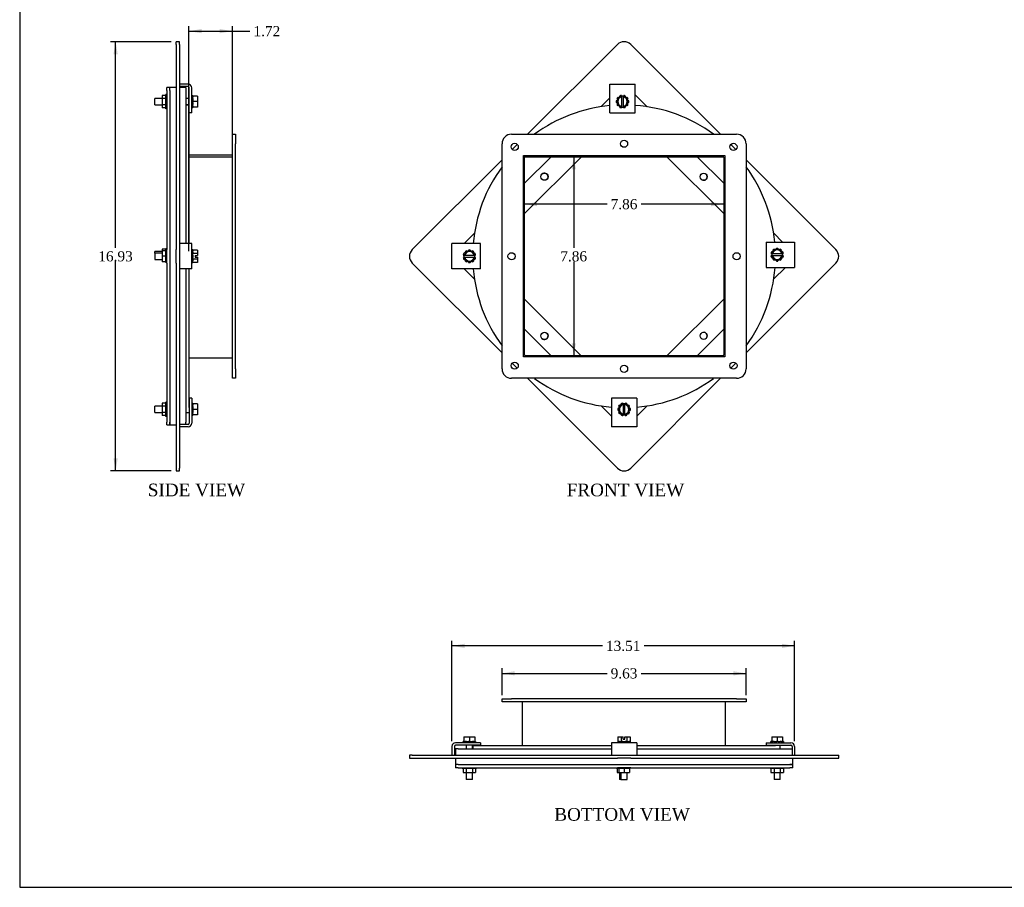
# Model space of a CAD drawing. Header units: inches. Extents: x 0.2 to 77.9, y -0.5 to 51.8.
# Tile 1 of 6: x 0.2 to 39.1, y 0.1 to 34.3. Entities that reach past the tile are written whole.
import ezdxf
from ezdxf.enums import TextEntityAlignment as Align

# ---------------------------------------------------------------- set-up
doc = ezdxf.new("R2010")
doc.units = ezdxf.units.IN
doc.header["$MEASUREMENT"] = 0
for name, color, linetype in [('COM43353', 7, 'Continuous'), ('COM43361', 7, 'Continuous'), ('COM49388', 7, 'Continuous'), ('COM49389', 7, 'Continuous'), ('COM49391', 7, 'Continuous'), ('COM49392', 7, 'Continuous'), ('Default', 7, 'Continuous'), ('GSK10524', 7, 'Continuous'), ('NTS16535', 7, 'Continuous'), ('SCC18019', 7, 'Continuous'), ('WAL253533', 7, 'Continuous')]:
    doc.layers.add(name, color=color, linetype=linetype)
doc.styles.add('SEACAD_Times_New_Roman', font='times.ttf')
doc.dimstyles.new('HAMMOND_(STH_-_66x44)', dxfattribs={"dimtxt": 0.4, "dimasz": 0.5, "dimexe": 0.2, "dimexo": 0.2, "dimgap": 0.1, "dimtad": 0, "dimtih": 1, "dimtoh": 1, "dimzin": 0, "dimdsep": 46, "dimtxsty": 'SEACAD_Times_New_Roman', "dimblk1": '_SE_FILLED', "dimblk2": '_SE_FILLED', "dimsah": 1, "dimcen": 0.2, "dimadec": 0, "dimazin": 0, "dimtfac": 0.8, "dimtofl": 0, "dimtmove": 1, "dimatfit": 3, "dimfxl": 1, "dimtolj": 1, "dimtzin": 0, "dimarcsym": 0})

# ---------------------------------------------------------------- blocks, each defined once
blk = doc.blocks.new('SE')
at = {"layer": 'COM43353', "color": 7, "linetype": 'Continuous'}
for p, q in [((19.632, 29.766), (28.507, 29.766)), ((19.257, 20.516), (19.257, 29.391)), ((28.882, 29.391), (28.882, 20.516)), ((20.1, 28.923), (28.039, 28.923)), ((20.1, 20.984), (20.1, 28.923)), ((28.039, 28.923), (28.039, 20.984)), ((28.039, 20.984), (20.1, 20.984)), ((28.507, 20.141), (19.632, 20.141))]:
    blk.add_line(p, q, dxfattribs=at)
for centre in [(24.069, 29.391), (19.757, 29.266), (28.382, 29.266), (19.632, 24.953), (28.507, 24.953), (19.757, 20.641), (24.069, 20.516), (28.382, 20.641)]:
    blk.add_circle(centre, 0.141, dxfattribs=at)
for centre, start, end in [((19.632, 29.391), 90, 180), ((28.507, 29.391), 0, 90), ((19.632, 20.516), 180, 270), ((28.507, 20.516), 270, 0)]:
    blk.add_arc(centre, 0.375, start, end, dxfattribs=at)
at = {"layer": 'COM49388', "color": 7, "linetype": 'Continuous'}
for p, q in [((23.508, 31.596), (23.508, 31.739)), ((23.508, 31.739), (24.508, 31.739)), ((23.508, 30.614), (23.508, 31.596)), ((24.508, 31.596), (24.508, 31.739)), ((24.508, 30.614), (24.508, 31.596)), ((23.508, 30.614), (24.508, 30.614)), ((17.426, 25.453), (17.283, 25.453)), ((17.283, 24.453), (17.283, 25.453)), ((18.408, 25.453), (17.426, 25.453)), ((18.408, 24.453), (18.408, 25.453)), ((29.669, 25.515), (30.651, 25.515)), ((29.669, 25.515), (29.669, 24.515)), ((30.651, 25.515), (30.794, 25.515)), ((30.794, 25.515), (30.794, 24.515)), ((29.669, 24.515), (30.651, 24.515)), ((30.651, 24.515), (30.794, 24.515)), ((17.426, 24.453), (17.283, 24.453)), ((18.408, 24.453), (17.426, 24.453)), ((24.57, 19.354), (23.57, 19.354)), ((23.57, 19.354), (23.57, 18.372)), ((24.57, 19.354), (24.57, 18.372)), ((23.57, 18.372), (23.57, 18.229)), ((24.57, 18.372), (24.57, 18.229)), ((24.57, 18.229), (23.57, 18.229))]:
    blk.add_line(p, q, dxfattribs=at)
at = {"layer": 'COM49389', "color": 7, "linetype": 'Continuous'}
for p, q in [((20.1, 28.88), (20.141, 28.88)), ((20.141, 21.061), (20.141, 28.88)), ((20.142, 28.923), (20.142, 28.881)), ((20.142, 28.881), (27.961, 28.881)), ((27.997, 28.845), (27.997, 21.061)), ((27.961, 21.025), (20.177, 21.025))]:
    blk.add_line(p, q, dxfattribs=at)
for centre, radius, start, end in [((27.961, 28.845), 0.036, 0, 90), ((27.961, 28.845), 0.108, 44.1439, 45.8561), ((20.177, 21.061), 0.108, 224.1439, 225.8561), ((20.177, 21.061), 0.036, 180, 270), ((27.961, 21.061), 0.036, 270, 0), ((27.961, 21.061), 0.108, 314.1439, 315.8561)]:
    blk.add_arc(centre, radius, start, end, dxfattribs=at)
at = {"layer": 'COM49391', "color": 7, "linetype": 'Continuous'}
for centre, radius, start, end in [((24.069, 24.953), 5.968, 95.4007, 126.2624), ((24.069, 24.953), 5.968, 53.7376, 85.7892), ((24.069, 24.953), 5.968, 134.5008, 135.4992), ((24.069, 24.953), 5.968, 44.5008, 45.4992), ((20.147, 28.876), 0.062, 130.7061, 139.2939), ((24.069, 24.953), 5.968, 143.7376, 175.1986), ((24.069, 24.953), 5.968, 5.4007, 36.2624), ((24.069, 24.953), 5.968, 323.7376, 355.7892), ((24.069, 24.953), 5.968, 184.8096, 216.2624), ((24.069, 24.953), 5.968, 224.5008, 225.4992), ((24.069, 24.953), 5.968, 314.5008, 315.4992), ((24.069, 24.953), 5.968, 233.7376, 265.1986), ((24.069, 24.953), 5.968, 274.8096, 306.2624)]:
    blk.add_arc(centre, radius, start, end, dxfattribs=at)
at = {"layer": 'COM49392', "color": 7, "linetype": 'Continuous'}
for p, q in [((23.805, 33.306), (20.265, 29.766)), ((27.875, 29.766), (24.335, 33.306)), ((19.86, 29.361), (19.662, 29.163)), ((28.478, 29.163), (28.279, 29.362)), ((19.257, 28.758), (15.717, 25.218)), ((32.423, 25.218), (28.882, 28.759)), ((15.717, 24.688), (19.257, 21.148)), ((28.882, 21.147), (32.423, 24.688)), ((19.661, 20.744), (19.86, 20.545)), ((28.28, 20.545), (28.478, 20.743)), ((20.264, 20.141), (23.805, 16.6)), ((24.335, 16.6), (27.876, 20.141))]:
    blk.add_line(p, q, dxfattribs=at)
for centre, radius, start, end in [((24.07, 33.04), 0.375, 45, 135), ((20.932, 28.09), 0.141, 0, 134.9464), ((20.932, 28.09), 0.141, 315.0535, 0), ((27.208, 28.091), 0.141, 225, 0), ((27.208, 28.091), 0.141, 0, 44.9468), ((15.982, 24.953), 0.375, 135, 225), ((32.157, 24.953), 0.375, 315, 45), ((20.932, 21.815), 0.141, 225, 0), ((20.932, 21.815), 0.141, 0, 44.949), ((27.208, 21.815), 0.141, 0, 134.9491), ((27.208, 21.815), 0.141, 315.0509, 0), ((24.07, 16.865), 0.375, 225, 315)]:
    blk.add_arc(centre, radius, start, end, dxfattribs=at)
at = {"layer": 'GSK10524', "color": 7, "linetype": 'Continuous'}
for p, q in [((23.508, 31.196), (23.164, 30.853)), ((24.977, 30.852), (24.508, 31.321)), ((22.385, 28.881), (20.141, 26.638)), ((21.193, 28.881), (20.141, 27.83)), ((27.997, 26.639), (25.756, 28.881)), ((27.997, 27.832), (26.948, 28.881)), ((18.17, 25.859), (17.764, 25.453)), ((30.314, 25.515), (29.969, 25.86)), ((29.968, 24.045), (30.438, 24.515)), ((17.764, 24.453), (18.17, 24.047)), ((20.141, 23.268), (22.384, 21.025)), ((25.756, 21.025), (27.997, 23.266)), ((20.141, 22.076), (21.192, 21.025)), ((26.949, 21.025), (27.997, 22.074)), ((23.163, 19.054), (23.57, 18.647)), ((24.57, 18.647), (24.978, 19.054))]:
    blk.add_line(p, q, dxfattribs=at)
for centre in [(20.932, 28.091), (27.208, 28.091), (20.932, 21.815), (27.208, 21.815)]:
    blk.add_circle(centre, 0.141, dxfattribs=at)
at = {"layer": 'SCC18019', "color": 7, "linetype": 'Continuous'}
for p, q in [((23.899, 31.266), (23.767, 31.051)), ((23.974, 31.266), (23.899, 31.266)), ((24.042, 31.266), (23.974, 31.266)), ((23.974, 31.266), (23.974, 31.246)), ((23.974, 31.246), (23.974, 31.236)), ((23.974, 31.236), (23.974, 30.867)), ((24.117, 31.266), (24.042, 31.266)), ((24.042, 31.246), (24.042, 31.266)), ((24.042, 31.236), (24.042, 31.246)), ((24.042, 30.867), (24.042, 31.236)), ((24.249, 31.051), (24.117, 31.266)), ((23.767, 31.051), (23.899, 30.836)), ((23.899, 30.836), (23.974, 30.836)), ((23.974, 30.867), (23.974, 30.857)), ((23.974, 30.857), (23.974, 30.836)), ((23.974, 30.836), (24.042, 30.836)), ((24.042, 30.857), (24.042, 30.867)), ((24.042, 30.836), (24.042, 30.857)), ((24.042, 30.836), (24.117, 30.836)), ((24.117, 30.836), (24.249, 31.051)), ((30.106, 25.256), (29.891, 25.124)), ((30.321, 25.124), (30.106, 25.256)), ((17.971, 25.194), (17.756, 25.062)), ((17.756, 25.062), (17.756, 24.987)), ((17.756, 24.987), (17.756, 24.919)), ((17.777, 24.987), (17.756, 24.987)), ((17.756, 24.919), (17.756, 24.844)), ((17.756, 24.919), (17.777, 24.919)), ((17.787, 24.987), (17.777, 24.987)), ((17.777, 24.919), (17.787, 24.919)), ((18.156, 24.987), (17.787, 24.987)), ((17.787, 24.919), (18.156, 24.919)), ((18.186, 25.062), (17.971, 25.194)), ((18.166, 24.987), (18.156, 24.987)), ((18.156, 24.919), (18.166, 24.919)), ((18.186, 24.987), (18.166, 24.987)), ((18.166, 24.919), (18.186, 24.919)), ((18.186, 24.987), (18.186, 25.062)), ((18.186, 24.919), (18.186, 24.987)), ((18.186, 24.844), (18.186, 24.919)), ((29.891, 25.124), (29.891, 25.049)), ((29.891, 25.049), (29.891, 24.981)), ((29.912, 25.049), (29.891, 25.049)), ((29.891, 24.981), (29.891, 24.906)), ((29.891, 24.981), (29.912, 24.981)), ((29.891, 24.906), (30.106, 24.774)), ((29.922, 25.049), (29.912, 25.049)), ((29.912, 24.981), (29.922, 24.981)), ((30.291, 25.049), (29.922, 25.049)), ((29.922, 24.981), (30.291, 24.981)), ((30.106, 24.774), (30.321, 24.906)), ((30.301, 25.049), (30.291, 25.049)), ((30.291, 24.981), (30.301, 24.981)), ((30.321, 25.049), (30.301, 25.049)), ((30.301, 24.981), (30.321, 24.981)), ((30.321, 25.049), (30.321, 25.124)), ((30.321, 24.981), (30.321, 25.049)), ((30.321, 24.906), (30.321, 24.981)), ((17.756, 24.844), (17.971, 24.712)), ((17.971, 24.712), (18.186, 24.844)), ((23.961, 19.132), (23.829, 18.917)), ((24.036, 19.132), (23.961, 19.132)), ((24.104, 19.132), (24.036, 19.132)), ((24.036, 19.132), (24.036, 19.111)), ((24.036, 19.111), (24.036, 19.101)), ((24.036, 19.101), (24.036, 18.732)), ((24.179, 19.132), (24.104, 19.132)), ((24.104, 19.111), (24.104, 19.132)), ((24.104, 19.101), (24.104, 19.111)), ((24.104, 18.732), (24.104, 19.101)), ((24.311, 18.917), (24.179, 19.132)), ((23.829, 18.917), (23.961, 18.702)), ((23.961, 18.702), (24.036, 18.702)), ((24.036, 18.732), (24.036, 18.722)), ((24.036, 18.722), (24.036, 18.702)), ((24.036, 18.702), (24.104, 18.702)), ((24.104, 18.722), (24.104, 18.732)), ((24.104, 18.702), (24.104, 18.722)), ((24.104, 18.702), (24.179, 18.702)), ((24.179, 18.702), (24.311, 18.917))]:
    blk.add_line(p, q, dxfattribs=at)
for centre, radius, start, end in [((24.008, 31.051), 0.188, 100.4474, 259.5526), ((24.008, 31.051), 0.188, 280.4474, 79.5526), ((17.971, 24.953), 0.187, 10.4474, 169.5526), ((17.971, 24.953), 0.188, 190.4474, 349.5526), ((30.106, 25.015), 0.188, 10.4474, 169.5526), ((30.106, 25.015), 0.187, 190.4474, 349.5526), ((24.07, 18.917), 0.187, 100.4474, 259.5526), ((24.07, 18.917), 0.187, 280.4474, 79.5526)]:
    blk.add_arc(centre, radius, start, end, dxfattribs=at)
at = {"layer": 'WAL253533', "color": 7, "linetype": 'Continuous'}
for p, q in [((23.785, 31.081), (23.76, 31.084)), ((23.788, 31.171), (23.827, 31.15)), ((23.855, 31.196), (23.826, 31.223)), ((23.9, 31.277), (23.905, 31.266)), ((23.968, 31.266), (23.962, 31.297)), ((24.053, 31.297), (24.048, 31.266)), ((24.11, 31.266), (24.115, 31.277)), ((24.189, 31.223), (24.16, 31.196)), ((24.188, 31.15), (24.227, 31.171)), ((24.256, 31.084), (24.231, 31.081)), ((23.76, 31.019), (23.785, 31.022)), ((23.827, 30.953), (23.788, 30.932)), ((23.826, 30.879), (23.855, 30.907)), ((23.905, 30.836), (23.9, 30.826)), ((23.962, 30.806), (23.968, 30.836)), ((24.048, 30.836), (24.053, 30.806)), ((24.115, 30.826), (24.11, 30.836)), ((24.16, 30.907), (24.189, 30.879)), ((24.227, 30.932), (24.188, 30.953)), ((24.231, 31.022), (24.256, 31.019)), ((30.074, 25.263), (30.077, 25.238)), ((30.135, 25.238), (30.139, 25.263)), ((17.726, 24.999), (17.756, 24.993)), ((17.756, 24.913), (17.726, 24.907)), ((17.756, 25.055), (17.746, 25.06)), ((17.746, 24.845), (17.756, 24.85)), ((17.799, 25.134), (17.827, 25.105)), ((17.873, 25.134), (17.852, 25.172)), ((17.939, 25.201), (17.942, 25.176)), ((18.001, 25.176), (18.004, 25.201)), ((18.091, 25.172), (18.07, 25.134)), ((18.116, 25.105), (18.143, 25.134)), ((18.197, 25.06), (18.186, 25.055)), ((18.186, 24.993), (18.217, 24.999)), ((18.217, 24.907), (18.186, 24.913)), ((18.186, 24.85), (18.197, 24.845)), ((29.86, 25.061), (29.891, 25.055)), ((29.891, 24.975), (29.86, 24.969)), ((29.891, 25.117), (29.88, 25.123)), ((29.88, 24.908), (29.891, 24.913)), ((29.934, 25.197), (29.962, 25.167)), ((29.962, 24.863), (29.934, 24.834)), ((30.008, 25.196), (29.987, 25.235)), ((30.226, 25.235), (30.204, 25.196)), ((30.251, 25.167), (30.278, 25.197)), ((30.278, 24.834), (30.251, 24.863)), ((30.332, 25.123), (30.321, 25.117)), ((30.321, 25.055), (30.352, 25.061)), ((30.352, 24.969), (30.321, 24.975)), ((30.321, 24.913), (30.332, 24.908)), ((17.827, 24.801), (17.799, 24.771)), ((17.852, 24.733), (17.873, 24.772)), ((17.942, 24.73), (17.939, 24.705)), ((18.004, 24.705), (18.001, 24.73)), ((18.07, 24.772), (18.091, 24.733)), ((18.143, 24.771), (18.116, 24.801)), ((29.987, 24.795), (30.008, 24.834)), ((30.077, 24.792), (30.074, 24.767)), ((30.139, 24.767), (30.135, 24.792)), ((30.204, 24.834), (30.226, 24.795)), ((23.85, 19.036), (23.889, 19.015)), ((23.918, 19.061), (23.888, 19.089)), ((23.962, 19.142), (23.968, 19.132)), ((24.03, 19.132), (24.024, 19.162)), ((24.116, 19.162), (24.11, 19.132)), ((24.172, 19.132), (24.177, 19.142)), ((24.251, 19.089), (24.222, 19.061)), ((24.251, 19.015), (24.29, 19.036)), ((23.847, 18.946), (23.822, 18.949)), ((23.822, 18.884), (23.847, 18.887)), ((23.889, 18.818), (23.85, 18.797)), ((23.888, 18.745), (23.918, 18.772)), ((23.968, 18.702), (23.962, 18.691)), ((24.024, 18.671), (24.03, 18.702)), ((24.11, 18.702), (24.116, 18.671)), ((24.177, 18.691), (24.172, 18.702)), ((24.222, 18.772), (24.251, 18.745)), ((24.29, 18.797), (24.251, 18.818)), ((24.318, 18.949), (24.293, 18.946)), ((24.293, 18.887), (24.318, 18.884))]:
    blk.add_line(p, q, dxfattribs=at)
for centre, start, end in [((24.008, 31.051), 172.5373, 187.4627), ((24.008, 31.051), 136.5373, 151.4627), ((24.008, 31.051), 100.5373, 115.4627), ((24.008, 31.051), 64.5373, 79.4627), ((24.008, 31.051), 28.5373, 43.4627), ((24.008, 31.051), 352.5373, 7.4627), ((24.008, 31.051), 208.5373, 223.4627), ((24.008, 31.051), 244.5373, 259.4627), ((24.008, 31.051), 280.5373, 295.4627), ((24.008, 31.051), 316.5373, 331.4627), ((30.106, 25.015), 82.5373, 97.4627), ((17.971, 24.953), 154.5373, 169.4627), ((17.971, 24.953), 190.5373, 205.4627), ((17.971, 24.953), 118.5373, 133.4627), ((17.971, 24.953), 82.5373, 97.4627), ((17.971, 24.953), 46.5373, 61.4627), ((17.971, 24.953), 10.5373, 25.4627), ((17.971, 24.953), 334.5373, 349.4627), ((30.106, 25.015), 154.5373, 169.4627), ((30.106, 25.015), 190.5373, 205.4627), ((30.106, 25.015), 118.5373, 133.4627), ((30.106, 25.015), 46.5373, 61.4627), ((30.106, 25.015), 10.5373, 25.4627), ((30.106, 25.015), 334.5373, 349.4627), ((17.971, 24.953), 226.5373, 241.4627), ((17.971, 24.953), 262.5373, 277.4627), ((17.971, 24.953), 298.5373, 313.4627), ((30.106, 25.015), 226.5373, 241.4627), ((30.106, 25.015), 262.5373, 277.4627), ((30.106, 25.015), 298.5373, 313.4627), ((24.07, 18.917), 136.5373, 151.4627), ((24.07, 18.917), 100.5373, 115.4627), ((24.07, 18.917), 64.5373, 79.4627), ((24.07, 18.917), 28.5373, 43.4627), ((24.07, 18.917), 172.5373, 187.4627), ((24.07, 18.917), 208.5373, 223.4627), ((24.07, 18.917), 244.5373, 259.4627), ((24.07, 18.917), 280.5373, 295.4627), ((24.07, 18.917), 316.5373, 331.4627), ((24.07, 18.917), 352.5373, 7.4627)]:
    blk.add_arc(centre, 0.25, start, end, dxfattribs=at)
blk = doc.blocks.new('SE4')
at = {"layer": 'COM43353', "color": 7, "linetype": 'Continuous'}
for p, q in [((19.257, 7.506), (19.632, 7.506)), ((19.257, 7.381), (19.257, 7.506)), ((19.632, 7.381), (19.257, 7.381)), ((28.507, 7.506), (19.632, 7.506)), ((28.507, 7.381), (19.632, 7.381)), ((28.507, 7.506), (28.882, 7.506)), ((28.882, 7.381), (28.507, 7.381)), ((28.882, 7.506), (28.882, 7.381))]:
    blk.add_line(p, q, dxfattribs=at)
at = {"layer": 'COM43361', "color": 7, "linetype": 'Continuous'}
for p, q in [((17.53, 4.913), (17.42, 4.913)), ((17.42, 4.913), (17.42, 4.788)), ((17.53, 4.788), (17.42, 4.788)), ((17.53, 4.913), (23.805, 4.913)), ((17.53, 4.788), (23.805, 4.788)), ((23.805, 4.913), (24.335, 4.913)), ((24.335, 4.788), (23.805, 4.788)), ((24.335, 4.913), (30.611, 4.913)), ((24.335, 4.788), (30.611, 4.788)), ((30.611, 4.913), (30.721, 4.913)), ((30.721, 4.788), (30.611, 4.788)), ((30.721, 4.788), (30.721, 4.913))]:
    blk.add_line(p, q, dxfattribs=at)
at = {"layer": 'COM49388', "color": 7, "linetype": 'Continuous'}
for p, q in [((17.283, 5.629), (17.283, 5.288)), ((17.378, 5.629), (17.378, 5.288)), ((18.408, 5.772), (17.426, 5.772)), ((18.408, 5.677), (17.426, 5.677)), ((18.408, 5.772), (18.408, 5.677)), ((24.57, 5.772), (23.57, 5.772)), ((23.57, 5.772), (23.57, 5.629)), ((23.57, 5.629), (23.57, 5.288)), ((24.57, 5.772), (24.57, 5.629)), ((24.57, 5.629), (24.57, 5.288)), ((29.669, 5.772), (30.651, 5.772)), ((29.669, 5.772), (29.669, 5.677)), ((29.669, 5.677), (30.651, 5.677)), ((30.699, 5.629), (30.699, 5.288)), ((30.794, 5.629), (30.794, 5.288))]:
    blk.add_line(p, q, dxfattribs=at)
for centre, radius, start, end in [((17.426, 5.629), 0.143, 90, 180), ((17.426, 5.629), 0.048, 90, 180), ((30.651, 5.629), 0.143, 0, 90), ((30.651, 5.629), 0.048, 0, 90)]:
    blk.add_arc(centre, radius, start, end, dxfattribs=at)
at = {"layer": 'COM49389', "color": 7, "linetype": 'Continuous'}
for p, q in [((20.069, 5.663), (20.069, 7.381)), ((28.069, 5.663), (28.069, 7.381))]:
    blk.add_line(p, q, dxfattribs=at)
at = {"layer": 'COM49391', "color": 7, "linetype": 'Continuous'}
for p, q in [((18.101, 5.663), (23.57, 5.663)), ((18.101, 5.663), (18.101, 5.538)), ((18.17, 5.538), (23.163, 5.538)), ((24.57, 5.663), (30.038, 5.663)), ((24.978, 5.538), (29.968, 5.538))]:
    blk.add_line(p, q, dxfattribs=at)
at = {"layer": 'COM49392', "color": 7, "linetype": 'Continuous'}
for p, q in [((15.717, 5.288), (15.607, 5.288)), ((15.607, 5.288), (15.607, 5.163)), ((15.607, 5.163), (15.717, 5.163)), ((15.717, 5.288), (23.805, 5.288)), ((15.717, 5.163), (23.805, 5.163)), ((23.805, 5.288), (24.335, 5.288)), ((24.335, 5.163), (23.805, 5.163)), ((24.335, 5.288), (32.423, 5.288)), ((24.335, 5.163), (32.423, 5.163)), ((32.423, 5.288), (32.532, 5.288)), ((32.423, 5.163), (32.532, 5.163)), ((32.532, 5.163), (32.532, 5.288))]:
    blk.add_line(p, q, dxfattribs=at)
at = {"layer": 'GSK10524', "color": 7, "linetype": 'Continuous'}
for p, q in [((17.53, 5.538), (17.42, 5.538)), ((17.42, 5.538), (17.42, 5.288)), ((17.53, 5.538), (18.17, 5.538)), ((23.163, 5.538), (23.57, 5.538)), ((24.57, 5.538), (24.978, 5.538)), ((29.968, 5.538), (30.611, 5.538)), ((30.611, 5.538), (30.699, 5.538)), ((17.42, 5.163), (17.42, 4.913)), ((30.721, 4.913), (30.721, 5.163)), ((17.53, 4.913), (17.42, 4.913)), ((17.53, 4.913), (23.805, 4.913)), ((23.805, 4.913), (24.335, 4.913)), ((24.335, 4.913), (30.611, 4.913)), ((30.721, 4.913), (30.611, 4.913))]:
    blk.add_line(p, q, dxfattribs=at)
at = {"layer": 'NTS16535', "color": 7, "linetype": 'Continuous'}
for p, q in [((17.691, 4.788), (17.691, 4.758)), ((17.831, 4.758), (17.691, 4.758)), ((17.726, 4.758), (17.726, 4.603)), ((17.831, 4.788), (17.831, 4.758)), ((18.112, 4.758), (17.831, 4.758)), ((17.848, 4.758), (17.848, 4.603)), ((18.094, 4.758), (18.094, 4.603)), ((18.112, 4.758), (18.112, 4.788)), ((18.252, 4.758), (18.112, 4.758)), ((18.217, 4.758), (18.217, 4.603)), ((18.252, 4.788), (18.252, 4.758)), ((23.765, 4.758), (23.765, 4.788)), ((23.827, 4.758), (23.765, 4.758)), ((23.795, 4.758), (23.795, 4.603)), ((23.827, 4.788), (23.827, 4.758)), ((24.07, 4.758), (23.827, 4.758)), ((23.857, 4.758), (23.857, 4.603)), ((24.07, 4.788), (24.07, 4.758)), ((24.07, 4.758), (24.07, 4.603)), ((24.313, 4.758), (24.07, 4.758)), ((24.283, 4.758), (24.283, 4.603)), ((24.313, 4.788), (24.313, 4.758)), ((29.826, 4.788), (29.826, 4.758)), ((29.966, 4.758), (29.826, 4.758)), ((29.86, 4.758), (29.86, 4.603)), ((29.966, 4.788), (29.966, 4.758)), ((30.246, 4.758), (29.966, 4.758)), ((29.983, 4.758), (29.983, 4.603)), ((30.229, 4.758), (30.229, 4.603)), ((30.246, 4.788), (30.246, 4.758)), ((30.387, 4.758), (30.246, 4.758)), ((30.352, 4.758), (30.352, 4.603)), ((30.387, 4.788), (30.387, 4.758)), ((17.726, 4.603), (17.848, 4.603)), ((17.848, 4.603), (18.094, 4.603)), ((18.094, 4.603), (18.217, 4.603)), ((23.795, 4.603), (23.857, 4.603)), ((23.857, 4.603), (24.07, 4.603)), ((24.07, 4.603), (24.283, 4.603)), ((29.86, 4.603), (29.983, 4.603)), ((29.983, 4.603), (30.229, 4.603)), ((30.229, 4.603), (30.352, 4.603))]:
    blk.add_line(p, q, dxfattribs=at)
at = {"layer": 'SCC18019', "color": 7, "linetype": 'Continuous'}
for p, q in [((17.756, 6.003), (17.756, 5.822)), ((17.756, 6.003), (17.971, 6.003)), ((17.971, 6.003), (17.971, 5.822)), ((17.971, 6.003), (18.186, 6.003)), ((18.186, 6.003), (18.186, 5.822)), ((23.829, 6.003), (23.829, 5.822)), ((23.829, 6.003), (23.961, 6.003)), ((23.961, 6.003), (23.961, 5.822)), ((23.961, 6.003), (24.036, 6.003)), ((24.036, 5.908), (24.036, 6.003)), ((24.036, 5.908), (24.104, 5.908)), ((24.104, 6.003), (24.179, 6.003)), ((24.104, 5.908), (24.104, 6.003)), ((24.179, 6.003), (24.179, 5.822)), ((24.179, 6.003), (24.311, 6.003)), ((24.311, 6.003), (24.311, 5.822)), ((29.891, 6.003), (29.891, 5.822)), ((29.891, 6.003), (30.106, 6.003)), ((30.106, 6.003), (30.106, 5.822)), ((30.106, 6.003), (30.321, 6.003)), ((30.321, 6.003), (30.321, 5.822)), ((17.756, 5.822), (17.799, 5.822)), ((17.849, 5.677), (17.849, 5.538)), ((17.873, 5.822), (17.939, 5.822)), ((18.004, 5.822), (18.07, 5.822)), ((18.093, 5.538), (18.093, 5.677)), ((18.143, 5.822), (18.186, 5.822)), ((23.847, 5.822), (23.85, 5.822)), ((23.918, 5.822), (23.961, 5.822)), ((23.961, 5.822), (23.962, 5.822)), ((24.03, 5.822), (24.11, 5.822)), ((24.177, 5.822), (24.179, 5.822)), ((24.179, 5.822), (24.222, 5.822)), ((24.29, 5.822), (24.293, 5.822)), ((29.891, 5.822), (29.934, 5.822)), ((29.984, 5.677), (29.984, 5.663)), ((30.008, 5.822), (30.074, 5.822)), ((30.139, 5.822), (30.204, 5.822)), ((30.228, 5.538), (30.228, 5.677)), ((30.278, 5.822), (30.321, 5.822)), ((17.849, 4.603), (17.849, 4.322)), ((18.093, 4.322), (17.849, 4.322)), ((18.093, 4.322), (18.093, 4.603)), ((23.886, 4.603), (23.886, 4.322)), ((23.948, 4.322), (23.886, 4.322)), ((23.948, 4.603), (23.948, 4.322)), ((23.948, 4.322), (24.192, 4.322)), ((24.192, 4.322), (24.192, 4.603)), ((29.984, 4.603), (29.984, 4.322)), ((30.228, 4.322), (29.984, 4.322)), ((30.228, 4.322), (30.228, 4.603))]:
    blk.add_line(p, q, dxfattribs=at)
at = {"layer": 'WAL253533', "color": 7, "linetype": 'Continuous'}
for p, q in [((17.726, 5.772), (17.726, 5.822)), ((17.746, 5.822), (17.726, 5.822)), ((17.746, 5.822), (17.746, 5.772)), ((17.746, 5.822), (17.756, 5.822)), ((17.799, 5.772), (17.799, 5.822)), ((17.852, 5.822), (17.799, 5.822)), ((17.852, 5.822), (17.852, 5.772)), ((17.852, 5.822), (17.873, 5.822)), ((17.89, 5.822), (17.89, 5.772)), ((17.939, 5.772), (17.939, 5.822)), ((18.004, 5.822), (17.939, 5.822)), ((18.004, 5.822), (18.004, 5.772)), ((18.053, 5.822), (18.053, 5.772)), ((18.07, 5.822), (18.091, 5.822)), ((18.091, 5.772), (18.091, 5.822)), ((18.143, 5.822), (18.091, 5.822)), ((18.143, 5.822), (18.143, 5.772)), ((18.186, 5.822), (18.197, 5.822)), ((18.217, 5.822), (18.197, 5.822)), ((18.197, 5.772), (18.197, 5.822)), ((18.217, 5.822), (18.217, 5.772)), ((23.822, 5.822), (23.82, 5.822)), ((23.82, 5.822), (23.82, 5.772)), ((23.822, 5.822), (23.822, 5.772)), ((23.822, 5.822), (23.847, 5.822)), ((23.85, 5.772), (23.85, 5.822)), ((23.888, 5.822), (23.85, 5.822)), ((23.888, 5.822), (23.888, 5.772)), ((23.888, 5.822), (23.918, 5.822)), ((23.946, 5.822), (23.946, 5.772)), ((23.962, 5.772), (23.962, 5.822)), ((24.024, 5.822), (23.962, 5.822)), ((24.024, 5.822), (24.024, 5.772)), ((24.024, 5.822), (24.03, 5.822)), ((24.039, 5.822), (24.039, 5.772)), ((24.101, 5.822), (24.101, 5.772)), ((24.11, 5.822), (24.116, 5.822)), ((24.116, 5.772), (24.116, 5.822)), ((24.177, 5.822), (24.116, 5.822)), ((24.177, 5.822), (24.177, 5.772)), ((24.194, 5.822), (24.194, 5.772)), ((24.222, 5.822), (24.251, 5.822)), ((24.251, 5.772), (24.251, 5.822)), ((24.29, 5.822), (24.251, 5.822)), ((24.29, 5.822), (24.29, 5.772)), ((24.293, 5.822), (24.318, 5.822)), ((24.318, 5.772), (24.318, 5.822)), ((24.318, 5.822), (24.32, 5.822)), ((24.32, 5.772), (24.32, 5.822)), ((29.86, 5.772), (29.86, 5.822)), ((29.88, 5.822), (29.86, 5.822)), ((29.88, 5.822), (29.88, 5.772)), ((29.88, 5.822), (29.891, 5.822)), ((29.934, 5.772), (29.934, 5.822)), ((29.987, 5.822), (29.934, 5.822)), ((29.987, 5.822), (29.987, 5.772)), ((29.987, 5.822), (30.008, 5.822)), ((30.025, 5.822), (30.025, 5.772)), ((30.074, 5.772), (30.074, 5.822)), ((30.139, 5.822), (30.074, 5.822)), ((30.139, 5.822), (30.139, 5.772)), ((30.188, 5.822), (30.188, 5.772)), ((30.204, 5.822), (30.226, 5.822)), ((30.226, 5.772), (30.226, 5.822)), ((30.278, 5.822), (30.226, 5.822)), ((30.278, 5.822), (30.278, 5.772)), ((30.321, 5.822), (30.332, 5.822)), ((30.332, 5.772), (30.332, 5.822)), ((30.352, 5.822), (30.332, 5.822)), ((30.352, 5.822), (30.352, 5.772))]:
    blk.add_line(p, q, dxfattribs=at)
blk = doc.blocks.new('SE6')
at = {"layer": 'COM43353', "color": 7, "linetype": 'Continuous'}
for p, q in [((8.628, 29.766), (8.753, 29.766)), ((8.628, 29.391), (8.628, 29.766)), ((8.753, 29.766), (8.753, 29.391)), ((8.628, 20.516), (8.628, 29.391)), ((8.753, 20.516), (8.753, 29.391)), ((8.628, 20.141), (8.628, 20.516)), ((8.753, 20.516), (8.753, 20.141)), ((8.753, 20.141), (8.628, 20.141))]:
    blk.add_line(p, q, dxfattribs=at)
at = {"layer": 'COM43361', "color": 7, "linetype": 'Continuous'}
for p, q in [((6.035, 31.494), (6.035, 31.603)), ((6.16, 31.603), (6.035, 31.603)), ((6.035, 31.494), (6.035, 25.218)), ((6.16, 31.494), (6.16, 31.603)), ((6.16, 31.494), (6.16, 25.218)), ((6.035, 24.688), (6.035, 25.218)), ((6.16, 25.218), (6.16, 24.688)), ((6.035, 24.688), (6.035, 18.412)), ((6.16, 24.688), (6.16, 18.412)), ((6.035, 18.302), (6.035, 18.412)), ((6.035, 18.302), (6.16, 18.302)), ((6.16, 18.412), (6.16, 18.302))]:
    blk.add_line(p, q, dxfattribs=at)
at = {"layer": 'COM49388', "color": 7, "linetype": 'Continuous'}
for p, q in [((6.876, 31.739), (6.535, 31.739)), ((6.876, 31.644), (6.535, 31.644)), ((6.924, 30.614), (6.924, 31.596)), ((7.019, 30.614), (7.019, 31.596)), ((7.019, 30.614), (6.924, 30.614)), ((6.876, 25.453), (6.535, 25.453)), ((7.019, 25.453), (6.876, 25.453)), ((7.019, 24.453), (7.019, 25.453)), ((6.876, 24.453), (6.535, 24.453)), ((7.019, 24.453), (6.876, 24.453)), ((6.924, 19.354), (6.924, 18.372)), ((7.019, 19.354), (6.924, 19.354)), ((7.019, 19.354), (7.019, 18.372)), ((6.876, 18.324), (6.535, 18.324)), ((6.876, 18.229), (6.535, 18.229))]:
    blk.add_line(p, q, dxfattribs=at)
for centre, radius, start, end in [((6.876, 31.596), 0.143, 0, 90), ((6.876, 31.596), 0.048, 0, 90), ((6.876, 18.372), 0.048, 270, 0), ((6.876, 18.372), 0.143, 270, 0)]:
    blk.add_arc(centre, radius, start, end, dxfattribs=at)
at = {"layer": 'COM49389', "color": 7, "linetype": 'Continuous'}
for p, q in [((6.91, 28.953), (8.628, 28.953)), ((6.91, 28.881), (8.628, 28.881)), ((6.91, 28.88), (8.628, 28.88)), ((6.91, 20.953), (8.628, 20.953))]:
    blk.add_line(p, q, dxfattribs=at)
at = {"layer": 'COM49391', "color": 7, "linetype": 'Continuous'}
for p, q in [((6.91, 30.922), (6.785, 30.922)), ((6.785, 30.853), (6.785, 25.859)), ((6.91, 30.922), (6.91, 25.453)), ((6.91, 24.453), (6.91, 18.985)), ((6.785, 24.047), (6.785, 19.054))]:
    blk.add_line(p, q, dxfattribs=at)
at = {"layer": 'COM49392', "color": 7, "linetype": 'Continuous'}
for p, q in [((6.41, 33.306), (6.41, 33.415)), ((6.535, 33.415), (6.41, 33.415)), ((6.535, 33.306), (6.535, 33.415)), ((6.41, 33.306), (6.41, 25.218)), ((6.535, 33.306), (6.535, 25.218)), ((6.41, 24.688), (6.41, 25.218)), ((6.535, 25.218), (6.535, 24.688)), ((6.41, 24.688), (6.41, 16.6)), ((6.535, 24.688), (6.535, 16.6)), ((6.41, 16.6), (6.41, 16.49)), ((6.41, 16.49), (6.535, 16.49)), ((6.535, 16.49), (6.535, 16.6))]:
    blk.add_line(p, q, dxfattribs=at)
at = {"layer": 'GSK10524', "color": 7, "linetype": 'Continuous'}
for p, q in [((6.16, 31.494), (6.16, 31.603)), ((6.41, 31.603), (6.16, 31.603)), ((6.16, 31.494), (6.16, 25.218)), ((6.785, 31.603), (6.535, 31.603)), ((6.785, 31.603), (6.785, 31.494)), ((6.785, 31.494), (6.785, 30.853)), ((6.785, 25.859), (6.785, 25.453)), ((6.16, 25.218), (6.16, 24.688)), ((6.16, 24.688), (6.16, 18.412)), ((6.785, 24.453), (6.785, 24.047)), ((6.785, 19.054), (6.785, 18.412)), ((6.16, 18.302), (6.16, 18.412)), ((6.16, 18.302), (6.41, 18.302)), ((6.785, 18.324), (6.785, 18.412))]:
    blk.add_line(p, q, dxfattribs=at)
at = {"layer": 'NTS16535', "color": 7, "linetype": 'Continuous'}
for p, q in [((5.85, 31.297), (5.85, 31.174)), ((6.005, 31.297), (5.85, 31.297)), ((5.85, 31.174), (5.85, 30.928)), ((6.005, 31.174), (5.85, 31.174)), ((6.005, 31.192), (6.005, 31.332)), ((6.035, 31.332), (6.005, 31.332)), ((6.035, 31.192), (6.005, 31.192)), ((6.005, 30.911), (6.005, 31.192)), ((5.85, 30.928), (5.85, 30.805)), ((6.005, 30.928), (5.85, 30.928)), ((6.005, 30.805), (5.85, 30.805)), ((6.005, 30.911), (6.035, 30.911)), ((6.005, 30.771), (6.005, 30.911)), ((6.035, 30.771), (6.005, 30.771)), ((6.005, 25.258), (6.035, 25.258)), ((6.005, 25.196), (6.005, 25.258)), ((5.85, 25.228), (5.85, 25.166)), ((6.005, 25.228), (5.85, 25.228)), ((5.85, 25.166), (5.85, 24.953)), ((6.005, 25.166), (5.85, 25.166)), ((5.85, 24.953), (5.85, 24.74)), ((6.005, 24.953), (5.85, 24.953)), ((6.005, 24.953), (6.005, 25.196)), ((6.035, 25.196), (6.005, 25.196)), ((6.005, 24.71), (6.005, 24.953)), ((6.035, 24.953), (6.005, 24.953)), ((6.005, 24.74), (5.85, 24.74)), ((6.035, 24.71), (6.005, 24.71)), ((5.85, 19.163), (5.85, 19.04)), ((6.005, 19.163), (5.85, 19.163)), ((5.85, 19.04), (5.85, 18.794)), ((6.005, 19.04), (5.85, 19.04)), ((6.005, 19.057), (6.005, 19.197)), ((6.035, 19.197), (6.005, 19.197)), ((6.005, 18.776), (6.005, 19.057)), ((6.035, 19.057), (6.005, 19.057)), ((5.85, 18.794), (5.85, 18.671)), ((6.005, 18.794), (5.85, 18.794)), ((6.005, 18.671), (5.85, 18.671)), ((6.005, 18.636), (6.005, 18.776)), ((6.035, 18.776), (6.005, 18.776)), ((6.035, 18.636), (6.005, 18.636))]:
    blk.add_line(p, q, dxfattribs=at)
at = {"layer": 'SCC18019', "color": 7, "linetype": 'Continuous'}
for p, q in [((5.569, 30.929), (5.569, 31.173)), ((5.85, 31.173), (5.569, 31.173)), ((6.924, 31.173), (6.785, 31.173)), ((7.069, 31.266), (7.069, 31.223)), ((7.25, 31.266), (7.069, 31.266)), ((7.069, 31.15), (7.069, 31.084)), ((7.25, 31.266), (7.25, 31.051)), ((5.569, 30.929), (5.85, 30.929)), ((6.785, 30.929), (6.924, 30.929)), ((7.25, 31.051), (7.069, 31.051)), ((7.069, 31.019), (7.069, 30.953)), ((7.069, 30.879), (7.069, 30.836)), ((7.25, 30.836), (7.069, 30.836)), ((7.25, 31.051), (7.25, 30.836)), ((5.569, 25.075), (5.569, 25.137)), ((5.85, 25.137), (5.569, 25.137)), ((5.569, 25.075), (5.569, 24.831)), ((5.85, 25.075), (5.569, 25.075)), ((7.25, 25.194), (7.069, 25.194)), ((7.069, 25.176), (7.069, 25.172)), ((7.069, 25.105), (7.069, 25.062)), ((7.069, 25.062), (7.069, 25.06)), ((7.25, 25.062), (7.069, 25.062)), ((7.069, 24.993), (7.069, 24.913)), ((7.155, 24.987), (7.155, 24.919)), ((7.155, 24.987), (7.25, 24.987)), ((7.155, 24.919), (7.25, 24.919)), ((7.25, 25.194), (7.25, 25.062)), ((7.25, 25.062), (7.25, 24.987)), ((7.25, 24.919), (7.25, 24.844)), ((5.569, 24.831), (5.85, 24.831)), ((7.069, 24.845), (7.069, 24.844)), ((7.069, 24.844), (7.069, 24.801)), ((7.25, 24.844), (7.069, 24.844)), ((7.069, 24.733), (7.069, 24.73)), ((7.25, 24.712), (7.069, 24.712)), ((7.25, 24.844), (7.25, 24.712)), ((5.569, 18.795), (5.569, 19.039)), ((5.85, 19.039), (5.569, 19.039)), ((6.924, 19.039), (6.91, 19.039)), ((7.069, 19.132), (7.069, 19.089)), ((7.25, 19.132), (7.069, 19.132)), ((7.25, 19.132), (7.25, 18.917)), ((5.569, 18.795), (5.85, 18.795)), ((6.785, 18.795), (6.924, 18.795)), ((7.069, 19.015), (7.069, 18.949)), ((7.25, 18.917), (7.069, 18.917)), ((7.069, 18.884), (7.069, 18.818)), ((7.069, 18.745), (7.069, 18.702)), ((7.25, 18.702), (7.069, 18.702)), ((7.25, 18.917), (7.25, 18.702))]:
    blk.add_line(p, q, dxfattribs=at)
at = {"layer": 'WAL253533', "color": 7, "linetype": 'Continuous'}
for p, q in [((7.019, 31.297), (7.069, 31.297)), ((7.069, 31.277), (7.019, 31.277)), ((7.019, 31.223), (7.069, 31.223)), ((7.069, 31.171), (7.019, 31.171)), ((7.069, 31.133), (7.019, 31.133)), ((7.019, 31.084), (7.069, 31.084)), ((7.069, 31.277), (7.069, 31.297)), ((7.069, 31.277), (7.069, 31.266)), ((7.069, 31.171), (7.069, 31.223)), ((7.069, 31.171), (7.069, 31.15)), ((7.069, 31.019), (7.069, 31.084)), ((7.069, 31.019), (7.019, 31.019)), ((7.069, 30.97), (7.019, 30.97)), ((7.019, 30.932), (7.069, 30.932)), ((7.069, 30.879), (7.019, 30.879)), ((7.019, 30.826), (7.069, 30.826)), ((7.069, 30.806), (7.019, 30.806)), ((7.069, 30.953), (7.069, 30.932)), ((7.069, 30.879), (7.069, 30.932)), ((7.069, 30.836), (7.069, 30.826)), ((7.069, 30.806), (7.069, 30.826)), ((7.069, 25.203), (7.019, 25.203)), ((7.069, 25.201), (7.019, 25.201)), ((7.019, 25.172), (7.069, 25.172)), ((7.069, 25.134), (7.019, 25.134)), ((7.069, 25.077), (7.019, 25.077)), ((7.019, 25.06), (7.069, 25.06)), ((7.069, 24.999), (7.019, 24.999)), ((7.069, 24.984), (7.019, 24.984)), ((7.069, 24.922), (7.019, 24.922)), ((7.019, 24.907), (7.069, 24.907)), ((7.069, 25.201), (7.069, 25.203)), ((7.069, 25.201), (7.069, 25.176)), ((7.069, 25.134), (7.069, 25.172)), ((7.069, 25.134), (7.069, 25.105)), ((7.069, 24.999), (7.069, 25.06)), ((7.069, 24.999), (7.069, 24.993)), ((7.069, 24.913), (7.069, 24.907)), ((7.069, 24.845), (7.069, 24.907)), ((7.069, 24.845), (7.019, 24.845)), ((7.069, 24.829), (7.019, 24.829)), ((7.019, 24.771), (7.069, 24.771)), ((7.069, 24.733), (7.019, 24.733)), ((7.019, 24.705), (7.069, 24.705)), ((7.019, 24.703), (7.069, 24.703)), ((7.069, 24.801), (7.069, 24.771)), ((7.069, 24.733), (7.069, 24.771)), ((7.069, 24.73), (7.069, 24.705)), ((7.069, 24.705), (7.069, 24.703)), ((7.019, 19.162), (7.069, 19.162)), ((7.069, 19.142), (7.019, 19.142)), ((7.019, 19.089), (7.069, 19.089)), ((7.069, 19.036), (7.019, 19.036)), ((7.069, 19.142), (7.069, 19.162)), ((7.069, 19.142), (7.069, 19.132)), ((7.069, 19.036), (7.069, 19.089)), ((7.069, 19.036), (7.069, 19.015)), ((7.069, 18.998), (7.019, 18.998)), ((7.019, 18.949), (7.069, 18.949)), ((7.069, 18.884), (7.019, 18.884)), ((7.069, 18.835), (7.019, 18.835)), ((7.019, 18.797), (7.069, 18.797)), ((7.069, 18.745), (7.019, 18.745)), ((7.019, 18.691), (7.069, 18.691)), ((7.069, 18.671), (7.019, 18.671)), ((7.069, 18.884), (7.069, 18.949)), ((7.069, 18.818), (7.069, 18.797)), ((7.069, 18.745), (7.069, 18.797)), ((7.069, 18.702), (7.069, 18.691)), ((7.069, 18.671), (7.069, 18.691))]:
    blk.add_line(p, q, dxfattribs=at)
blk = doc.blocks.new('DMBLK1056')
at = {"layer": 'Default', "linetype": 'Continuous', "transparency": 16777216}
for points in [[(7.41, 33.914), (6.91, 33.831), (7.41, 33.748)], [(8.128, 33.914), (8.128, 33.748), (8.628, 33.831)]]:
    blk.add_hatch(color=7, dxfattribs=at).paths.add_polyline_path(points)
at = {"layer": 'Default', "color": 7, "linetype": 'Continuous', "transparency": 16777216}
for p, q in [((6.91, 25.153), (6.91, 34.031)), ((6.91, 33.831), (9.115, 33.831)), ((8.628, 25.153), (8.628, 34.031)), ((9.115, 33.831), (9.315, 33.831))]:
    blk.add_line(p, q, dxfattribs=at)
at = {"layer": 'Default', "color": 7, "linetype": 'Continuous', "transparency": 16777216, "style": 'SEACAD_Times_New_Roman'}
blk.add_text('1.72', height=0.4, dxfattribs=at).set_placement((9.455, 34.031), align=Align.TOP_LEFT)
blk = doc.blocks.new('_SE_FILLED')
at = {"color": 0}
blk.add_line((0, 0), (-1, 0), dxfattribs=at)
blk.add_solid([(0, 0), (-1, -0.1665), (-1, 0.1665), (0, 0)], dxfattribs=at)
blk = doc.blocks.new('DMBLK1057')
at = {"layer": 'Default', "linetype": 'Continuous', "transparency": 16777216}
for points in [[(3.936, 32.915), (4.103, 32.915), (4.02, 33.415)], [(3.936, 16.99), (4.02, 16.49), (4.103, 16.99)]]:
    blk.add_hatch(color=7, dxfattribs=at).paths.add_polyline_path(points)
at = {"layer": 'Default', "color": 7, "linetype": 'Continuous', "transparency": 16777216}
for p, q in [((6.21, 33.415), (3.82, 33.415)), ((4.02, 25.293), (4.02, 33.415)), ((4.02, 16.49), (4.02, 24.753)), ((6.21, 16.49), (3.82, 16.49))]:
    blk.add_line(p, q, dxfattribs=at)
at = {"layer": 'Default', "color": 7, "linetype": 'Continuous', "transparency": 16777216, "style": 'SEACAD_Times_New_Roman'}
blk.add_text('16.93', height=0.4, dxfattribs=at).set_placement((3.337, 25.153), align=Align.TOP_LEFT)
blk = doc.blocks.new('DMBLK1060')
at = {"layer": 'Default', "linetype": 'Continuous', "transparency": 16777216}
for points in [[(17.783, 9.676), (17.283, 9.592), (17.783, 9.509)], [(30.294, 9.676), (30.294, 9.509), (30.794, 9.592)]]:
    blk.add_hatch(color=7, dxfattribs=at).paths.add_polyline_path(points)
at = {"layer": 'Default', "color": 7, "linetype": 'Continuous', "transparency": 16777216}
for p, q in [((17.283, 5.829), (17.283, 9.792)), ((30.794, 5.829), (30.794, 9.792)), ((23.216, 9.592), (17.283, 9.592)), ((30.794, 9.592), (24.861, 9.592))]:
    blk.add_line(p, q, dxfattribs=at)
at = {"layer": 'Default', "color": 7, "linetype": 'Continuous', "transparency": 16777216, "style": 'SEACAD_Times_New_Roman'}
blk.add_text('13.51', height=0.4, dxfattribs=at).set_placement((23.356, 9.792), align=Align.TOP_LEFT)
blk = doc.blocks.new('DMBLK1070')
at = {"layer": 'Default', "linetype": 'Continuous', "transparency": 16777216}
for points in [[(20.641, 26.926), (20.641, 27.092), (20.141, 27.009)], [(27.497, 26.926), (27.997, 27.009), (27.497, 27.092)]]:
    blk.add_hatch(color=7, dxfattribs=at).paths.add_polyline_path(points)
at = {"layer": 'Default', "color": 7, "linetype": 'Continuous', "transparency": 16777216}
for p, q in [((23.399, 27.009), (20.141, 27.009)), ((27.997, 27.009), (24.74, 27.009))]:
    blk.add_line(p, q, dxfattribs=at)
at = {"layer": 'Default', "color": 7, "linetype": 'Continuous', "transparency": 16777216, "style": 'SEACAD_Times_New_Roman'}
blk.add_text('7.86', height=0.4, dxfattribs=at).set_placement((23.539, 27.209), align=Align.TOP_LEFT)
blk = doc.blocks.new('DMBLK1071')
at = {"layer": 'Default', "linetype": 'Continuous', "transparency": 16777216}
for points in [[(22.168, 28.381), (22.085, 28.881), (22.002, 28.381)], [(22.168, 21.525), (22.002, 21.525), (22.085, 21.025)]]:
    blk.add_hatch(color=7, dxfattribs=at).paths.add_polyline_path(points)
at = {"layer": 'Default', "color": 7, "linetype": 'Continuous', "transparency": 16777216}
for p, q in [((22.085, 28.881), (22.085, 25.293)), ((22.085, 24.753), (22.085, 21.025))]:
    blk.add_line(p, q, dxfattribs=at)
at = {"layer": 'Default', "color": 7, "linetype": 'Continuous', "transparency": 16777216, "style": 'SEACAD_Times_New_Roman'}
blk.add_text('7.86', height=0.4, dxfattribs=at).set_placement((21.554, 25.153), align=Align.TOP_LEFT)
blk = doc.blocks.new('DMBLK1072')
at = {"layer": 'Default', "linetype": 'Continuous', "transparency": 16777216}
for points in [[(19.757, 8.592), (19.257, 8.508), (19.757, 8.425)], [(28.382, 8.592), (28.382, 8.425), (28.882, 8.508)]]:
    blk.add_hatch(color=7, dxfattribs=at).paths.add_polyline_path(points)
at = {"layer": 'Default', "color": 7, "linetype": 'Continuous', "transparency": 16777216}
for p, q in [((19.257, 7.643), (19.257, 8.708)), ((28.882, 7.643), (28.882, 8.708)), ((19.257, 8.508), (23.399, 8.508)), ((24.74, 8.508), (28.882, 8.508))]:
    blk.add_line(p, q, dxfattribs=at)
at = {"layer": 'Default', "color": 7, "linetype": 'Continuous', "transparency": 16777216, "style": 'SEACAD_Times_New_Roman'}
blk.add_text('9.63', height=0.4, dxfattribs=at).set_placement((23.539, 8.708), align=Align.TOP_LEFT)
blk = doc.blocks.new('BORDER')
at = {"layer": 'Default', "color": 7, "linetype": 'Continuous'}
for p, q in [((-41.86, 27.86), (-41.86, 0)), ((-41.86, 0), (0, 0))]:
    blk.add_line(p, q, dxfattribs=at)

msp = doc.modelspace()

# ---------------------------------------------------------------- block references
at = {"layer": 'Default', "color": 7, "xscale": 1.855, "yscale": 1.855, "zscale": 1.855}
msp.add_blockref('BORDER', (77.888, 0.072), dxfattribs=at)
at = {"layer": 'Default'}
for name in ['SE6', 'SE', 'SE4']:
    msp.add_blockref(name, (0, 0), dxfattribs=at)

# ---------------------------------------------------------------- texts
at = {"layer": 'Default', "color": 7, "linetype": 'Continuous', "style": 'SEACAD_Times_New_Roman'}
for s, p in [('SIDE VIEW', (5.289, 15.99)), ('FRONT VIEW', (21.807, 15.99)), ('BOTTOM VIEW', (21.318, 3.198))]:
    msp.add_text(s, height=0.5, dxfattribs=at).set_placement(p, align=Align.TOP_LEFT)

# ---------------------------------------------------------------- dimensions: what is measured, and where the dimension line sits
at = {"layer": 'Default', "color": 7, "linetype": 'Continuous'}
dim = msp.add_linear_dim(base=(6.91, 33.831), p1=(6.91, 24.953), p2=(8.628, 24.953), angle=0, text='\\A1;<>', dimstyle='HAMMOND_(STH_-_66x44)', dxfattribs=at)
dim.commit()
dim.dimension.update_dxf_attribs({"geometry": 'DMBLK1056', "text_midpoint": (9.315, 33.831), "dimtype": 161})
for base, p1, p2, angle, picture, middle in [((4.0196, 16.4903), (6.5347, 16.4903), (6.5347, 33.4154), 90, 'DMBLK1057', (4.0196, 24.9529)), ((22.085, 28.881), (20.142, 28.881), (20.177, 21.025), 270.2553, 'DMBLK1071', (22.085, 24.953)), ((19.25697436, 8.508326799), (19.25697436, 7.44325215), (28.88197436, 7.44325215), 0, 'DMBLK1072', (24.069474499, 8.508326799))]:
    dim = msp.add_linear_dim(base=base, p1=p1, p2=p2, angle=angle, text='\\A1;<>', dimstyle='HAMMOND_(STH_-_66x44)', override={"dimtmove": 0}, dxfattribs=at)
    dim.commit()
    dim.dimension.update_dxf_attribs({"geometry": picture, "text_midpoint": middle, "dimtype": 161})
for base, p1, p2, picture, middle in [((20.141, 27.009), (27.997, 28.845), (20.141, 28.88), 'DMBLK1070', (24.069, 27.009)), ((17.283, 9.592), (30.794, 5.629), (17.283, 5.629), 'DMBLK1060', (24.039, 9.592))]:
    dim = msp.add_linear_dim(base=base, p1=p1, p2=p2, text='\\A1;<>', dimstyle='HAMMOND_(STH_-_66x44)', override={"dimtmove": 0}, dxfattribs=at)
    dim.commit()
    dim.dimension.update_dxf_attribs({"geometry": picture, "text_midpoint": middle, "dimtype": 160})

doc.saveas('drawing.dxf')
